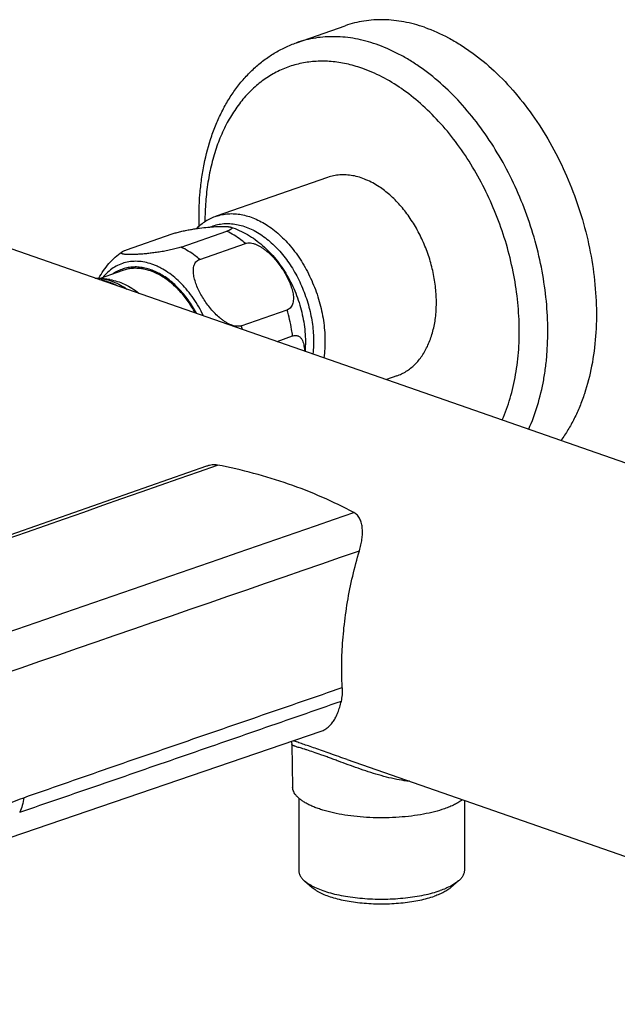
# Model space of a CAD drawing. Header units: millimetres. Extents: x -66 to 560, y -66 to 262.
# Tile 6 of 8: x 381 to 455, y 20 to 142. Entities that reach past the tile are written whole.
import ezdxf

# ---------------------------------------------------------------- set-up
doc = ezdxf.new("R2010")
doc.units = ezdxf.units.MM
doc.header["$LTSCALE"] = 23.1
doc.layers.get('0').update_dxf_attribs({"linetype": 'CONTINUOUS'})

msp = doc.modelspace()

# ---------------------------------------------------------------- linework, layer by layer
at = {"color": 7, "linetype": 'CONTINUOUS'}
for p, q in [((414.98, 138.82), (420.99, 140.92)), ((342.91, 126.15), (514.18, 66.45)), ((418.81, 122.16), (405.02, 117.35)), ((393.92, 113.2), (399.58, 115.17)), ((400.69, 113.54), (406.35, 115.51)), ((402.99, 112.02), (408.65, 113.99)), ((393.48, 110.65), (390.67, 109.67)), ((391.88, 109.51), (390.81, 109.66)), ((408.14, 103.81), (413.8, 105.78)), ((412.56, 101.87), (414.48, 102.54)), ((427.37, 97.6), (426.09, 97.16)), ((403.83, 86.42), (328.43, 59.98)), ((375.9, 39.24), (418.04, 53.66)), ((414.54, 52.47), (414.6, 52.45)), ((414.4, 52), (414.49, 46.74)), ((421.24, 50.13), (508.08, 19.86)), ((415.24, 45.37), (415.24, 36.45)), ((435.74, 45.08), (435.74, 36.45)), ((415.98, 35.12), (416.91, 34.32)), ((435.01, 35.12), (434.08, 34.32))]:
    msp.add_line(p, q, dxfattribs=at)
msp.add_lwpolyline([(414.3, 52.38), (414.31, 52.37), (414.33, 52.33), (414.34, 52.28), (414.36, 52.24), (414.37, 52.19), (414.38, 52.14), (414.39, 52.09), (414.39, 52.04), (414.4, 52)], dxfattribs=at)
msp.add_arc((389.25, 102.6), 6.99, 69.7869, 71.7788, dxfattribs=at)
at = {"color": 9, "linetype": 'CONTINUOUS'}
msp.add_arc((389.48, 98.16), 19.5, 15.4912, 16.8357, dxfattribs=at)
at = {"color": 7, "linetype": 'CONTINUOUS'}
for points, knots in [([(430.82, 140.73), (429.99, 141.01), (428.72, 141.35), (427.02, 141.6), (425.77, 141.68), (424.53, 141.65), (423.32, 141.52), (422.14, 141.28), (421.37, 141.05), (420.99, 140.92)], [0, 0, 0, 0, 0.26345, 0.390887, 0.515855, 0.638766, 0.760085, 0.880318, 1, 1, 1, 1]), ([(430.82, 140.73), (431.83, 140.38), (433.33, 139.71), (435.24, 138.6), (437.18, 137.29), (439.52, 135.35), (442.12, 132.61), (444.51, 129.49), (446.63, 126.05), (448.45, 122.35), (449.94, 118.46), (451.06, 114.46), (451.79, 110.43), (452.13, 106.43), (452.05, 102.56), (451.58, 98.87), (450.83, 95.97), (450.04, 93.82), (449.36, 92.32), (448.59, 90.92), (448.01, 90.04), (447.71, 89.62)], [0, 0, 0, 0, 0.053382, 0.081291, 0.110013, 0.169817, 0.23259, 0.297914, 0.365231, 0.433885, 0.503154, 0.57229, 0.640552, 0.707237, 0.771719, 0.833485, 0.892175, 0.920324, 0.947662, 0.974209, 1, 1, 1, 1]), ([(402.93, 116.13), (402.89, 117.44), (402.93, 119.39), (403.21, 121.95), (403.62, 124.38), (404.24, 126.72), (405.08, 128.93), (405.81, 130.48), (406.64, 131.94), (407.57, 133.3), (408.6, 134.54), (409.71, 135.67), (410.92, 136.67), (412.2, 137.54), (413.55, 138.27), (414.5, 138.66), (414.98, 138.82)], [0, 0, 0, 0, 0.142888, 0.212431, 0.280574, 0.412406, 0.476154, 0.538476, 0.599445, 0.659165, 0.717767, 0.775407, 0.832259, 0.88851, 0.944357, 1, 1, 1, 1]), ([(425.19, 121.01), (424.68, 121.35), (423.88, 121.78), (422.76, 122.19), (421.94, 122.39), (421.13, 122.48), (420.33, 122.48), (419.55, 122.38), (419.05, 122.24), (418.81, 122.16)], [0, 0, 0, 0, 0.274599, 0.404498, 0.529824, 0.651171, 0.769325, 0.885239, 1, 1, 1, 1]), ([(427.37, 97.6), (427.57, 97.68), (427.98, 97.84), (428.56, 98.16), (429.1, 98.55), (429.62, 99.01), (430.09, 99.52), (430.67, 100.3), (431.29, 101.42), (431.84, 102.94), (432.18, 104.61), (432.31, 106.4), (432.24, 108.26), (431.96, 110.16), (431.48, 112.06), (430.8, 113.9), (429.95, 115.66), (428.95, 117.28), (427.81, 118.74), (426.57, 119.99), (425.66, 120.7), (425.19, 121.01)], [0, 0, 0, 0, 0.023717, 0.047607, 0.071834, 0.096548, 0.121881, 0.147941, 0.202497, 0.260649, 0.322402, 0.387462, 0.455292, 0.525181, 0.596298, 0.667744, 0.738601, 0.807984, 0.875091, 0.939254, 1, 1, 1, 1]), ([(405.02, 117.35), (404.8, 117.27), (404.36, 117.09), (403.73, 116.74), (403.14, 116.32), (402.77, 116), (402.6, 115.83)], [0, 0, 0, 0, 0.247256, 0.49562, 0.746184, 1, 1, 1, 1]), ([(399.58, 115.17), (399.66, 115.2), (399.82, 115.25), (400.18, 115.35), (400.65, 115.47), (401.25, 115.6), (401.84, 115.71), (402.42, 115.8), (403.14, 115.91), (403.97, 116), (404.76, 116.06), (405.33, 116.09), (405.71, 116.1), (406.06, 116.1), (406.32, 116.09), (406.51, 116.07), (406.63, 116.06), (406.74, 116.04), (406.8, 116.02), (406.83, 116.01)], [0, 0, 0, 0, 0.033507, 0.070506, 0.15105, 0.234833, 0.317683, 0.397616, 0.473851, 0.614506, 0.739411, 0.795818, 0.847885, 0.895159, 0.936958, 0.955516, 0.972321, 0.987207, 1, 1, 1, 1]), ([(406.83, 116.01), (406.85, 116.01), (406.88, 116), (406.92, 115.98), (406.95, 115.96), (406.97, 115.94), (406.98, 115.91), (406.99, 115.88), (406.98, 115.86), (406.96, 115.82), (406.93, 115.79), (406.89, 115.76), (406.83, 115.72), (406.76, 115.68), (406.68, 115.64), (406.54, 115.58), (406.43, 115.54), (406.35, 115.51)], [0, 0, 0, 0, 0.049601, 0.093092, 0.130576, 0.162626, 0.190721, 0.217726, 0.247571, 0.283937, 0.329503, 0.386095, 0.454967, 0.536964, 0.632561, 0.741861, 1, 1, 1, 1]), ([(406.83, 116.01), (407.19, 115.9), (407.9, 115.62), (408.91, 115.1), (409.88, 114.47), (411.1, 113.5), (412.2, 112.35), (413.15, 111.08), (414.03, 109.7), (414.75, 108.22), (415.3, 106.67), (415.74, 105.09), (416.07, 103.09), (416.09, 101.46), (416.03, 100.66)], [0, 0, 0, 0, 0.059071, 0.118553, 0.178579, 0.239265, 0.362769, 0.425698, 0.48928, 0.617726, 0.682295, 0.746783, 0.874618, 1, 1, 1, 1]), ([(400.69, 113.54), (400.6, 113.51), (400.4, 113.44), (400.09, 113.36), (399.75, 113.27), (399.28, 113.16), (398.69, 113.04), (397.99, 112.93), (397.33, 112.83), (396.7, 112.75), (396.12, 112.69), (395.57, 112.65), (395.14, 112.63), (394.81, 112.61), (394.59, 112.61), (394.38, 112.61), (394.18, 112.61), (393.99, 112.62), (393.82, 112.63), (393.67, 112.65), (393.54, 112.67), (393.45, 112.69), (393.38, 112.71), (393.35, 112.73), (393.32, 112.75), (393.3, 112.78), (393.28, 112.8), (393.28, 112.83), (393.29, 112.86), (393.32, 112.89), (393.35, 112.92), (393.38, 112.95), (393.39, 112.96)], [0, 0, 0, 0, 0.038265, 0.080974, 0.126546, 0.173579, 0.268105, 0.359664, 0.446441, 0.527951, 0.604156, 0.675081, 0.740624, 0.771286, 0.800454, 0.828034, 0.853905, 0.877917, 0.899885, 0.919586, 0.936764, 0.951144, 0.957213, 0.962513, 0.967066, 0.970963, 0.974425, 0.97785, 0.981743, 0.986542, 0.992557, 1, 1, 1, 1]), ([(408.65, 113.99), (408.74, 114.03), (408.96, 114.07), (409.29, 114.06), (409.64, 113.99), (409.98, 113.87), (410.33, 113.71), (410.66, 113.51), (410.99, 113.28), (411.41, 112.95), (411.89, 112.5), (412.43, 111.91), (412.91, 111.28), (413.35, 110.63), (413.74, 109.97), (414.07, 109.29), (414.29, 108.72), (414.43, 108.26), (414.51, 107.92), (414.57, 107.58), (414.59, 107.25), (414.58, 106.93), (414.53, 106.62), (414.43, 106.34), (414.28, 106.1), (414.06, 105.9), (413.89, 105.81), (413.8, 105.78)], [0, 0, 0, 0, 0.026819, 0.055574, 0.086176, 0.118267, 0.151438, 0.185331, 0.219675, 0.254273, 0.323688, 0.392907, 0.461555, 0.529388, 0.596185, 0.661669, 0.725445, 0.756531, 0.786956, 0.81661, 0.845369, 0.873115, 0.899766, 0.925352, 0.950132, 0.974717, 1, 1, 1, 1]), ([(390.52, 109.69), (390.69, 110.01), (391.07, 110.64), (391.75, 111.51), (392.52, 112.29), (393.09, 112.75), (393.39, 112.96)], [0, 0, 0, 0, 0.251211, 0.501341, 0.75083, 1, 1, 1, 1]), ([(393.39, 112.96), (393.42, 112.98), (393.49, 113.02), (393.61, 113.07), (393.75, 113.14), (393.86, 113.18), (393.92, 113.2)], [0, 0, 0, 0, 0.179844, 0.406459, 0.680543, 1, 1, 1, 1]), ([(402.44, 105.4), (402.17, 105.89), (401.59, 106.83), (400.58, 108.09), (399.46, 109.15), (398.28, 109.99), (397.24, 110.49), (396.41, 110.75), (395.8, 110.87), (395.2, 110.92), (394.61, 110.91), (394.03, 110.82), (393.66, 110.72), (393.48, 110.65)], [0, 0, 0, 0, 0.149447, 0.293402, 0.430213, 0.558795, 0.678832, 0.735876, 0.791116, 0.844803, 0.897256, 0.948848, 1, 1, 1, 1]), ([(408.14, 103.81), (408.05, 103.77), (407.83, 103.73), (407.5, 103.74), (407.15, 103.81), (406.81, 103.93), (406.46, 104.09), (406.13, 104.29), (405.8, 104.52), (405.38, 104.85), (404.9, 105.3), (404.36, 105.9), (403.88, 106.52), (403.44, 107.17), (403.05, 107.83), (402.72, 108.51), (402.5, 109.08), (402.36, 109.55), (402.28, 109.89), (402.22, 110.22), (402.2, 110.55), (402.21, 110.87), (402.26, 111.18), (402.36, 111.46), (402.51, 111.71), (402.72, 111.9), (402.9, 111.99), (402.99, 112.02)], [0, 0, 0, 0, 0.026819, 0.055574, 0.086176, 0.118267, 0.151438, 0.185331, 0.219675, 0.254273, 0.323688, 0.392907, 0.461555, 0.529388, 0.596185, 0.661669, 0.725445, 0.756531, 0.786956, 0.81661, 0.845369, 0.873115, 0.899766, 0.925352, 0.950132, 0.974717, 1, 1, 1, 1]), ([(390.07, 109.71), (390.13, 109.71), (390.38, 109.71), (390.63, 109.68), (390.81, 109.66)], [0, 0, 0, 0, 0.247329, 1, 1, 1, 1]), ([(390.81, 109.66), (391.08, 109.62), (391.62, 109.51), (392.42, 109.23), (393.21, 108.84), (393.72, 108.53), (393.97, 108.35)], [0, 0, 0, 0, 0.234584, 0.478847, 0.733822, 1, 1, 1, 1]), ([(391.88, 109.51), (392.19, 109.46), (392.81, 109.32), (393.73, 108.97), (394.63, 108.47), (395.2, 108.05), (395.48, 107.83)], [0, 0, 0, 0, 0.231443, 0.474588, 0.730662, 1, 1, 1, 1]), ([(414.48, 102.54), (414.54, 102.57), (414.66, 102.6), (414.84, 102.62), (415.01, 102.6), (415.17, 102.56), (415.3, 102.49), (415.43, 102.39), (415.53, 102.27), (415.66, 102.09), (415.78, 101.83), (415.87, 101.48), (415.93, 101.09), (415.95, 100.83), (415.95, 100.69)], [0, 0, 0, 0, 0.069013, 0.13253, 0.191559, 0.24755, 0.302078, 0.356534, 0.411961, 0.469032, 0.58924, 0.718243, 0.855474, 1, 1, 1, 1]), ([(405.2, 86.57), (405.09, 86.59), (404.87, 86.61), (404.53, 86.59), (404.18, 86.53), (403.95, 86.46), (403.83, 86.42)], [0, 0, 0, 0, 0.235089, 0.480475, 0.735813, 1, 1, 1, 1]), ([(422.07, 80.69), (420.78, 81.37), (418.13, 82.66), (413.98, 84.29), (409.66, 85.61), (406.7, 86.28), (405.2, 86.57)], [0, 0, 0, 0, 0.244891, 0.492671, 0.744327, 1, 1, 1, 1]), ([(422.76, 75.98), (422.83, 76.21), (422.96, 76.68), (423.08, 77.38), (423.14, 78.07), (423.13, 78.72), (423.05, 79.25), (422.93, 79.63), (422.82, 79.9), (422.68, 80.14), (422.51, 80.36), (422.31, 80.54), (422.15, 80.64), (422.07, 80.69)], [0, 0, 0, 0, 0.144243, 0.284595, 0.41974, 0.548571, 0.670262, 0.728393, 0.784773, 0.839628, 0.893358, 0.946562, 1, 1, 1, 1]), ([(420.61, 63.37), (420.66, 64.4), (420.82, 66.5), (421.25, 69.66), (421.89, 72.84), (422.44, 74.94), (422.76, 75.98)], [0, 0, 0, 0, 0.241278, 0.491607, 0.746063, 1, 1, 1, 1]), ([(420.64, 59.05), (420.59, 59.75), (420.55, 61.19), (420.58, 62.63), (420.61, 63.37)], [0, 0, 0, 0, 0.485893, 1, 1, 1, 1]), ([(420.52, 57.36), (420.55, 57.48), (420.6, 57.74), (420.65, 58.15), (420.66, 58.59), (420.65, 58.9), (420.64, 59.05)], [0, 0, 0, 0, 0.222723, 0.463691, 0.722978, 1, 1, 1, 1]), ([(418.04, 53.66), (418.19, 53.72), (418.49, 53.85), (418.89, 54.12), (419.25, 54.48), (419.57, 54.9), (419.85, 55.41), (420.1, 55.99), (420.33, 56.64), (420.46, 57.11), (420.52, 57.36)], [0, 0, 0, 0, 0.104451, 0.207768, 0.314319, 0.427832, 0.551254, 0.686786, 0.836011, 1, 1, 1, 1]), ([(433.27, 44.05), (432.87, 43.91), (432.01, 43.66), (430.66, 43.36), (429.19, 43.14), (427.64, 42.99), (426.05, 42.92), (424.45, 42.93), (422.87, 43.03), (421.34, 43.2), (419.9, 43.44), (418.78, 43.71), (417.95, 43.97), (417.39, 44.17), (416.86, 44.38), (416.39, 44.61), (415.96, 44.84), (415.58, 45.09), (415.26, 45.35), (414.99, 45.62), (414.77, 45.89), (414.62, 46.17), (414.52, 46.45), (414.5, 46.64), (414.49, 46.74)], [0, 0, 0, 0, 0.063154, 0.132246, 0.206114, 0.283434, 0.362774, 0.442639, 0.521521, 0.59794, 0.67049, 0.737891, 0.769315, 0.799059, 0.827026, 0.853142, 0.87736, 0.89967, 0.920101, 0.938741, 0.95575, 0.971376, 0.985974, 1, 1, 1, 1]), ([(435.49, 45.16), (435.35, 45.06), (435.03, 44.84), (434.51, 44.56), (433.92, 44.29), (433.49, 44.13), (433.27, 44.05)], [0, 0, 0, 0, 0.216395, 0.455431, 0.716895, 1, 1, 1, 1]), ([(415.24, 36.45), (415.24, 36.4), (415.25, 36.28), (415.29, 36.11), (415.35, 35.94), (415.46, 35.71), (415.66, 35.42), (415.86, 35.22), (415.98, 35.12)], [0, 0, 0, 0, 0.108962, 0.219687, 0.333839, 0.452912, 0.710383, 1, 1, 1, 1]), ([(435.74, 36.45), (435.74, 36.4), (435.74, 36.28), (435.7, 36.11), (435.64, 35.94), (435.53, 35.71), (435.33, 35.42), (435.12, 35.22), (435.01, 35.12)], [0, 0, 0, 0, 0.108962, 0.219687, 0.333839, 0.452912, 0.710383, 1, 1, 1, 1]), ([(415.98, 35.12), (416.06, 35.05), (416.24, 34.91), (416.53, 34.72), (416.85, 34.53), (417.34, 34.28), (418.03, 33.99), (418.95, 33.69), (419.96, 33.43), (421.06, 33.22), (422.23, 33.06), (423.44, 32.94), (424.69, 32.88), (425.95, 32.87), (427.2, 32.92), (428.43, 33.02), (429.61, 33.17), (430.73, 33.37), (431.77, 33.62), (432.43, 33.82), (432.74, 33.93)], [0, 0, 0, 0, 0.018743, 0.038929, 0.060583, 0.083705, 0.134238, 0.190195, 0.25103, 0.316054, 0.384471, 0.455406, 0.527928, 0.601074, 0.673866, 0.745333, 0.814534, 0.880575, 0.942638, 1, 1, 1, 1]), ([(416.91, 34.32), (416.98, 34.25), (417.14, 34.13), (417.4, 33.95), (417.69, 33.78), (418.13, 33.55), (418.76, 33.29), (419.58, 33.02), (420.5, 32.79), (421.49, 32.6), (422.55, 32.45), (423.64, 32.35), (424.77, 32.29), (425.91, 32.29), (427.04, 32.33), (428.14, 32.42), (429.21, 32.55), (430.22, 32.73), (431.16, 32.96), (431.75, 33.14), (432.03, 33.24)], [0, 0, 0, 0, 0.018743, 0.038929, 0.060583, 0.083705, 0.134238, 0.190195, 0.25103, 0.316054, 0.384471, 0.455406, 0.527928, 0.601074, 0.673866, 0.745333, 0.814534, 0.880575, 0.942638, 1, 1, 1, 1]), ([(434.08, 34.32), (433.96, 34.21), (433.68, 34), (433.2, 33.72), (432.65, 33.46), (432.25, 33.31), (432.03, 33.24)], [0, 0, 0, 0, 0.210807, 0.447874, 0.711238, 1, 1, 1, 1]), ([(435.01, 35.12), (434.87, 35.01), (434.56, 34.77), (434.03, 34.47), (433.42, 34.18), (432.98, 34.01), (432.74, 33.93)], [0, 0, 0, 0, 0.210807, 0.447874, 0.711238, 1, 1, 1, 1])]:
    msp.add_open_spline(points, degree=3, knots=knots, dxfattribs=at)
at = {"color": 9, "linetype": 'CONTINUOUS'}
for points, knots in [([(424.81, 138.63), (423.98, 138.92), (422.71, 139.26), (421.01, 139.51), (419.76, 139.58), (418.52, 139.56), (417.31, 139.42), (416.13, 139.19), (415.36, 138.96), (414.98, 138.82)], [0, 0, 0, 0, 0.26345, 0.390887, 0.515855, 0.638766, 0.760085, 0.880318, 1, 1, 1, 1]), ([(443.7, 91.02), (444.13, 91.96), (444.87, 93.97), (445.49, 96.6), (445.83, 98.81), (446.05, 101.14), (446.11, 104.14), (445.84, 107.82), (445.22, 111.53), (444.28, 115.23), (443.02, 118.85), (441.46, 122.33), (439.63, 125.63), (437.57, 128.67), (435.29, 131.43), (432.85, 133.84), (430.67, 135.56), (428.88, 136.72), (427.12, 137.71), (425.74, 138.31), (424.81, 138.63)], [0, 0, 0, 0, 0.055457, 0.113844, 0.144103, 0.17502, 0.238631, 0.304269, 0.371417, 0.439495, 0.507888, 0.575969, 0.643121, 0.708766, 0.772385, 0.83355, 0.891949, 0.920067, 0.947446, 1, 1, 1, 1]), ([(423.05, 135.67), (422.42, 135.89), (421.18, 136.24), (419.28, 136.53), (417.42, 136.56), (415.62, 136.33), (413.88, 135.84), (412.24, 135.1), (410.7, 134.12), (409.28, 132.9), (408, 131.47), (407.07, 130.11), (406.39, 128.93), (405.76, 127.67), (405.08, 125.99), (404.44, 123.83), (403.98, 121.54), (403.7, 119.14), (403.64, 117.5), (403.64, 116.67)], [0, 0, 0, 0, 0.06098, 0.11976, 0.176767, 0.23254, 0.287701, 0.342917, 0.398852, 0.456117, 0.515233, 0.576607, 0.608246, 0.640546, 0.707161, 0.776519, 0.848558, 0.923128, 1, 1, 1, 1]), ([(440.42, 92.16), (440.81, 93.03), (441.48, 94.87), (442.03, 97.28), (442.33, 99.31), (442.53, 101.44), (442.57, 104.19), (442.31, 107.55), (441.73, 110.94), (440.86, 114.32), (439.7, 117.62), (438.27, 120.8), (436.6, 123.81), (434.71, 126.59), (432.63, 129.1), (430.39, 131.3), (428.03, 133.16), (425.6, 134.64), (423.9, 135.38), (423.05, 135.67)], [0, 0, 0, 0, 0.055585, 0.114087, 0.144394, 0.175355, 0.239032, 0.30471, 0.371872, 0.439941, 0.508306, 0.576342, 0.64344, 0.709024, 0.772583, 0.833692, 0.892042, 0.947473, 1, 1, 1, 1]), ([(405.02, 117.35), (405.26, 117.43), (405.76, 117.57), (406.54, 117.68), (407.34, 117.68), (408.15, 117.58), (408.97, 117.38), (410.09, 116.98), (410.89, 116.54), (411.4, 116.2)], [0, 0, 0, 0, 0.114761, 0.230675, 0.348829, 0.470176, 0.595502, 0.725401, 1, 1, 1, 1]), ([(404.3, 116.03), (404.54, 116.13), (405.02, 116.29), (405.77, 116.44), (406.55, 116.47), (407.34, 116.4), (408.15, 116.23), (408.96, 115.95), (409.76, 115.58), (410.28, 115.27), (410.54, 115.1)], [0, 0, 0, 0, 0.11516, 0.231007, 0.348815, 0.469727, 0.594697, 0.724448, 0.859465, 1, 1, 1, 1]), ([(411.4, 116.2), (411.99, 115.82), (412.82, 115.14), (413.84, 114.11), (414.83, 112.94), (415.93, 111.3), (417.02, 109.14), (417.83, 106.84), (418.26, 104.86), (418.45, 103.27), (418.52, 101.74), (418.46, 100.59), (418.36, 99.85)], [0, 0, 0, 0, 0.112791, 0.172166, 0.233278, 0.359725, 0.490061, 0.62179, 0.752297, 0.816333, 0.879144, 1, 1, 1, 1]), ([(408.65, 113.99), (408.46, 114.15), (407.75, 114.72), (406.96, 115.22), (406.35, 115.51)], [0, 0, 0, 0, 0.260039, 1, 1, 1, 1]), ([(410.54, 115.1), (411.06, 114.75), (411.82, 114.14), (412.74, 113.21), (413.64, 112.16), (414.65, 110.69), (415.64, 108.74), (416.4, 106.67), (416.9, 104.53), (417.12, 102.41), (417.07, 101.01), (417, 100.33)], [0, 0, 0, 0, 0.112592, 0.171811, 0.232742, 0.358803, 0.48881, 0.620382, 0.751013, 0.878268, 1, 1, 1, 1]), ([(402.99, 112.02), (402.81, 112.18), (402.09, 112.75), (401.3, 113.24), (400.69, 113.54)], [0, 0, 0, 0, 0.260039, 1, 1, 1, 1]), ([(403.45, 105.05), (403.1, 105.79), (402.49, 106.85), (401.52, 108.14), (400.75, 109), (399.94, 109.77), (399.09, 110.42), (398.35, 110.87), (397.75, 111.17), (397.16, 111.41), (396.42, 111.64), (395.53, 111.78), (394.66, 111.79), (393.82, 111.65), (393.02, 111.38), (392.27, 110.98), (391.59, 110.45), (391.18, 110.02), (390.99, 109.79)], [0, 0, 0, 0, 0.154357, 0.2291, 0.301601, 0.371518, 0.438606, 0.502737, 0.533705, 0.563951, 0.622361, 0.67834, 0.732404, 0.785229, 0.837598, 0.890339, 0.944244, 1, 1, 1, 1]), ([(402.6, 105.35), (402.29, 105.92), (401.78, 106.74), (401, 107.75), (400.19, 108.65), (399.31, 109.44), (398.37, 110.07), (397.66, 110.45), (396.95, 110.75), (396.23, 110.95), (395.53, 111.07), (394.83, 111.09), (394.15, 111.02), (393.5, 110.85), (392.87, 110.6), (392.49, 110.37), (392.3, 110.24)], [0, 0, 0, 0, 0.152303, 0.226203, 0.298174, 0.435305, 0.500281, 0.562753, 0.622777, 0.680508, 0.736209, 0.790247, 0.843087, 0.895269, 0.947376, 1, 1, 1, 1]), ([(390.61, 109.52), (390.98, 109.46), (391.73, 109.27), (392.43, 108.96), (392.77, 108.77)], [0, 0, 0, 0, 0.485727, 1, 1, 1, 1]), ([(414.48, 102.54), (414.45, 102.82), (414.29, 103.91), (414.04, 104.98), (413.8, 105.78)], [0, 0, 0, 0, 0.247259, 1, 1, 1, 1]), ([(381.21, 45.42), (384.5, 46.57), (389.42, 48.29), (396, 50.56), (400.93, 52.26), (405.85, 53.96), (410.78, 55.66), (415.71, 57.35), (418.99, 58.49), (420.64, 59.05)], [0, 0, 0, 0, 0.250269, 0.375273, 0.500222, 0.625153, 0.750095, 0.875048, 1, 1, 1, 1]), ([(380.72, 43.63), (384.03, 44.76), (389, 46.46), (395.63, 48.75), (400.61, 50.47), (405.59, 52.19), (410.57, 53.92), (415.54, 55.64), (418.86, 56.79), (420.52, 57.36)], [0, 0, 0, 0, 0.249462, 0.374455, 0.499558, 0.624698, 0.749812, 0.874905, 1, 1, 1, 1]), ([(421.24, 50.13), (420.54, 50.38), (419.52, 50.74), (418.2, 51.22), (417.3, 51.53), (416.49, 51.81), (415.77, 52.05), (415.15, 52.26), (414.77, 52.39), (414.6, 52.45)], [0, 0, 0, 0, 0.317341, 0.463521, 0.598699, 0.72113, 0.829371, 0.92253, 1, 1, 1, 1]), ([(428.94, 47.45), (428.52, 47.49), (427.67, 47.62), (426.4, 47.89), (425.12, 48.23), (423.85, 48.63), (422.59, 49.05), (421.36, 49.5), (420.37, 49.87), (419.6, 50.15), (419.04, 50.36), (418.51, 50.55), (417.86, 50.79), (417.11, 51.05), (416.41, 51.28), (415.92, 51.43), (415.6, 51.53), (415.32, 51.61), (415.08, 51.68), (414.88, 51.75), (414.73, 51.8), (414.63, 51.84), (414.57, 51.86), (414.52, 51.88), (414.47, 51.91), (414.44, 51.93), (414.42, 51.95), (414.4, 51.98), (414.4, 51.99), (414.4, 52)], [0, 0, 0, 0, 0.082911, 0.168176, 0.254984, 0.342458, 0.429616, 0.515306, 0.598162, 0.638036, 0.676594, 0.713614, 0.748884, 0.813417, 0.868908, 0.893014, 0.914613, 0.933689, 0.950247, 0.964308, 0.975904, 0.980794, 0.98509, 0.988806, 0.991961, 0.994583, 0.996724, 0.998475, 1, 1, 1, 1]), ([(348.33, 33.23), (351.07, 34.23), (355.18, 35.74), (360.66, 37.77), (364.77, 39.29), (368.88, 40.83), (374.36, 42.87), (378.47, 44.4), (381.21, 45.42)], [0, 0, 0, 0, 0.249707, 0.37465, 0.499662, 0.624728, 0.749829, 1, 1, 1, 1]), ([(381.21, 45.42), (381.18, 45.1), (381.07, 44.48), (380.85, 43.9), (380.72, 43.63)], [0, 0, 0, 0, 0.519715, 1, 1, 1, 1])]:
    msp.add_open_spline(points, degree=3, knots=knots, dxfattribs=at)
for points in [[(329.49, 60.02), (354.73, 68.87), (379.96, 77.72), (405.2, 86.57)], [(345.81, 54.33), (371.23, 63.11), (396.65, 71.9), (422.07, 80.69)], [(348.34, 50.25), (373.15, 58.83), (397.95, 67.4), (422.76, 75.98)]]:
    msp.add_open_spline(points, degree=3, dxfattribs=at)

doc.saveas('drawing.dxf')
